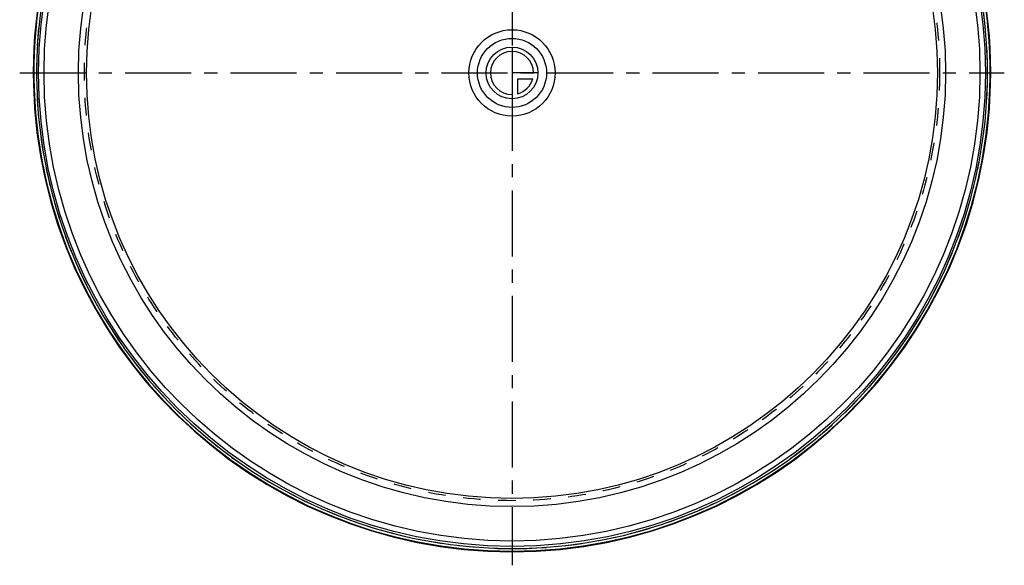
# Model space of a CAD drawing. Header units: millimetres. Extents: x 317 to 683, y 313 to 687.
# Tile 1 of 4: x 317 to 683, y 313 to 515. Entities that reach past the tile are written whole.
import ezdxf

# ---------------------------------------------------------------- set-up
doc = ezdxf.new("R2010")
doc.units = ezdxf.units.MM
doc.header["$LTSCALE"] = 65.185185
doc.linetypes.add('CENTER', pattern=[0.6, 0.375, -0.075, 0.075, -0.075])
doc.linetypes.add('HIDDEN', pattern=[0.2, 0.1, -0.1])
for name, color, linetype in [('KONST.EL_MIT_GEO', 7, 'CONTINUOUS'), ('KURVEN', 7, 'CONTINUOUS'), ('L1', 7, 'CONTINUOUS')]:
    doc.layers.add(name, color=color, linetype=linetype)

msp = doc.modelspace()

# ---------------------------------------------------------------- linework, layer by layer
at = {"layer": 'KONST.EL_MIT_GEO', "color": 7, "linetype": 'Continuous'}
for radius in [175.5, 173.5, 160.75, 157.75]:
    msp.add_circle((500, 495.7), radius, dxfattribs=at)
at = {"layer": 'KONST.EL_MIT_GEO', "color": 8, "linetype": 'HIDDEN'}
msp.add_circle((500, 495.7), 158.55, dxfattribs=at)
at = {"layer": 'KONST.EL_MIT_GEO', "color": 7, "linetype": 'Continuous'}
for radius, start, end in [(177.5, 92.7263, 87.2736), (177.29, 93.8811, 86.1189), (176.29, 145.006, 86.1093)]:
    msp.add_arc((500, 495.7), radius, start, end, dxfattribs=at)
at = {"layer": 'KONST.EL_MIT_GEO', "color": 8, "linetype": 'HIDDEN'}
msp.add_arc((500, 495.7), 176.29, 144.9438, 86.1093, dxfattribs=at)
at = {"layer": 'KURVEN', "color": 40, "linetype": 'Continuous'}
for p, q in [((500, 505.3), (500, 487.7)), ((509.6, 495.7), (500, 495.7)), ((502.2, 488.01), (502.2, 493.5)), ((502.2, 493.5), (507.69, 493.5))]:
    msp.add_line(p, q, dxfattribs=at)
for radius in [16, 12.8, 9.6]:
    msp.add_circle((500, 495.7), radius, dxfattribs=at)
for start, end in [(0, 270), (285.962, 344.038)]:
    msp.add_arc((500, 495.7), 8, start, end, dxfattribs=at)
at = {"layer": 'L1', "color": 2, "linetype": 'CENTER'}
for p, q in [((500, 686.8), (500, 313.2)), ((317.47, 495.7), (682.53, 495.7))]:
    msp.add_line(p, q, dxfattribs=at)

doc.saveas('drawing.dxf')
